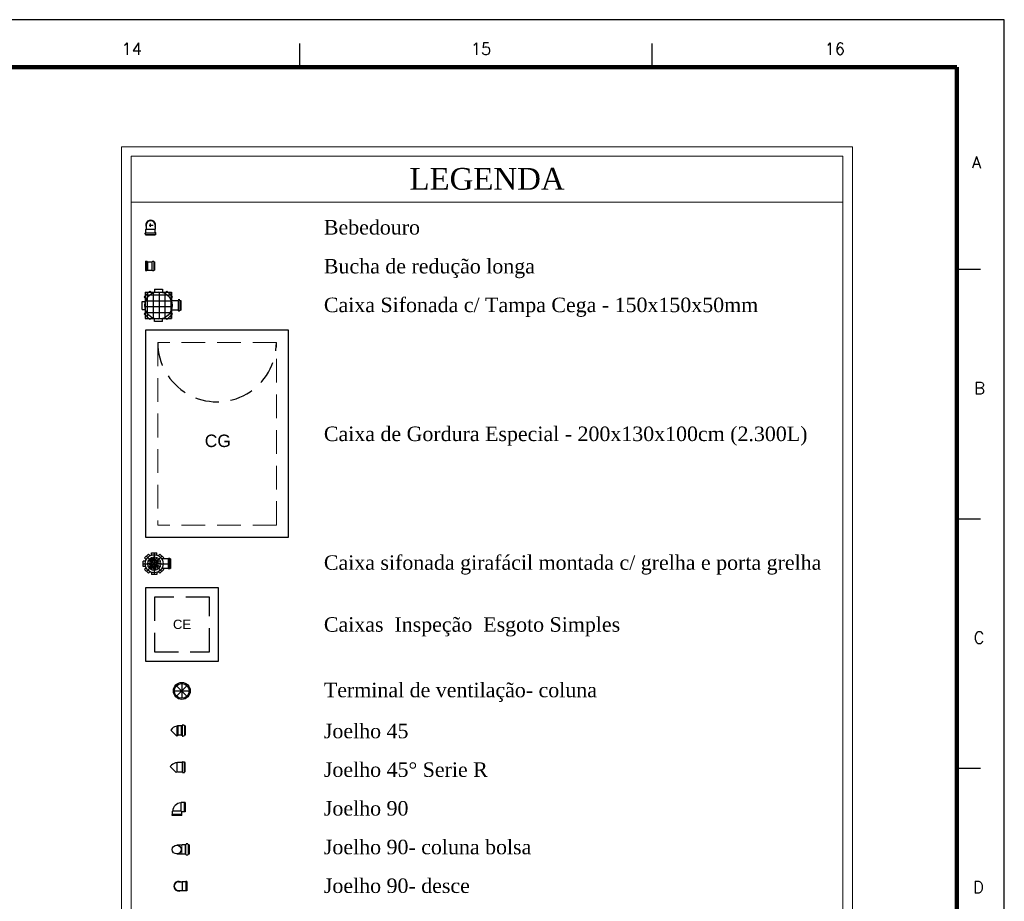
# Model space of a CAD drawing. Header units: millimetres. Extents: x 664 to 730045, y -4 to 80.
# Tile 78 of 78: x 762 to 783, y 62 to 80. Entities that reach past the tile are written whole.
import ezdxf

# ---------------------------------------------------------------- set-up
doc = ezdxf.new("R2010")
doc.units = ezdxf.units.MM
doc.header["$MEASUREMENT"] = 0
doc.linetypes.add('DASHDOT', pattern=[25.4, 12.7, -6.35, 0, -6.35])
doc.linetypes.add('Dashed', pattern=[0.75, 0.5, -0.25])
for name, color, linetype, lineweight in [('DI-Níveis', 7, 'Continuous', 20), ('DI-Textos', 7, 'Continuous', 20), ('DI-Títulos', 3, 'Continuous', 30), ('Nível 1', 7, 'Continuous', 5), ('Simbolos', 1, 'Continuous', 30), ('SIMBOLOS INT', 8, 'Continuous', 5), ('Simbolos_int', 1, 'Continuous', 30), ('TQ-Conexões', 1, 'Continuous', 30)]:
    doc.layers.add(name, color=color, linetype=linetype, lineweight=lineweight)
doc.layers.add('Margem', color=4, linetype='Continuous')
doc.styles.add('Arial', font='arial.ttf')
doc.styles.add('ROMANS', font='ROMANS')
doc.styles.add('TimesNewRoman', font='times.ttf')

msp = doc.modelspace()

# ---------------------------------------------------------------- hatches: boundary and pattern name
at = {"linetype": 'Continuous'}
h = msp.add_hatch(dxfattribs=at)
h.set_pattern_fill('NET', color=256, style=0)
h.paths.add_polyline_path([(764.9524, 74.6781), (765.5079, 74.6781), (765.5079, 74.1226), (764.9524, 74.1226)])

# ---------------------------------------------------------------- linework, layer by layer
for p, q in [((764.9524, 74.6781), (764.9524, 74.1226)), ((764.9524, 74.6781), (765.5079, 74.6781)), ((765.5079, 74.6781), (765.5079, 74.1226)), ((764.9524, 74.1226), (765.5079, 74.1226))]:
    msp.add_line(p, q)
at = {"color": 1, "linetype": 'Continuous'}
for p, q in [((765.7234, 66.4339), (765.7234, 66.1241)), ((765.5685, 66.279), (765.8783, 66.279)), ((765.8321, 66.3877), (765.6146, 66.1702)), ((765.6146, 66.3877), (765.8321, 66.1702))]:
    msp.add_line(p, q, dxfattribs=at)
at = {"color": 1}
for radius in [0.178, 0.156]:
    msp.add_circle((765.7234, 66.279), radius, dxfattribs=at)
at = {"layer": 'DI-Níveis', "linetype": 'Continuous'}
for p, q in [((764.4538, 77.7434), (764.4538, 43.5103)), ((764.4538, 77.7434), (779.8538, 77.7434)), ((779.8538, 77.7434), (779.8538, 43.5103)), ((764.6538, 77.5434), (779.6538, 77.5434)), ((764.6538, 77.5434), (764.6538, 43.7103)), ((779.6538, 77.5434), (779.6538, 43.7103)), ((764.6538, 76.5758), (779.6538, 76.5758))]:
    msp.add_line(p, q, dxfattribs=at)
at = {"layer": 'Margem', "color": 1}
for p, q in [((783.0538, 80.4197), (664.2538, 80.4197)), ((783.0538, -3.6803), (783.0538, 80.4197)), ((768.2038, 79.9197), (768.2038, 79.4197)), ((775.6288, 79.9197), (775.6288, 79.4197)), ((782.0538, 75.1635), (782.5538, 75.1635)), ((782.0538, 69.9072), (782.5538, 69.9072)), ((782.0538, 64.651), (782.5538, 64.651))]:
    msp.add_line(p, q, dxfattribs=at)
at = {"layer": 'Margem', "lineweight": 100}
for p, q in [((666.7538, 79.4197), (782.0538, 79.4197)), ((782.0538, 79.4197), (782.0538, -2.6803))]:
    msp.add_line(p, q, dxfattribs=at)
at = {"layer": 'Nível 1'}
for p, q in [((765.1182, 69.0097), (765.0824, 69.0889)), ((765.1201, 69.0097), (765.0899, 69.0908)), ((765.1314, 69.0134), (765.1145, 69.0983)), ((765.1333, 69.0134), (765.1239, 69.1002)), ((765.1428, 69.0134), (765.1465, 69.1002)), ((765.156, 69.0115), (765.1824, 69.0946)), ((765.1654, 69.0078), (765.205, 69.087)), ((765.0861, 68.9663), (764.9994, 68.9795)), ((765.0861, 68.9531), (764.9994, 68.9436)), ((765.088, 68.9436), (765.0031, 68.921)), ((765.088, 68.9757), (765.005, 69.0021)), ((765.0937, 68.9323), (765.0163, 68.8889)), ((765.0937, 68.987), (765.0201, 69.0342)), ((765.0975, 68.9229), (765.0314, 68.8681)), ((765.0994, 68.9946), (765.0352, 69.0531)), ((765.1012, 68.9983), (765.0409, 69.0587)), ((765.1088, 68.9134), (765.056, 68.8436)), ((765.1107, 69.004), (765.0597, 69.0757)), ((765.1126, 69.0059), (765.0673, 69.0814)), ((765.1163, 68.9097), (765.0767, 68.8323)), ((765.1295, 68.904), (765.1088, 68.8191)), ((765.1371, 68.904), (765.1333, 68.8172)), ((765.1522, 68.904), (765.1673, 68.8191)), ((765.1597, 68.9078), (765.1918, 68.8248)), ((765.1729, 68.9134), (765.222, 68.8417)), ((765.1767, 69.0002), (765.2333, 69.0681)), ((765.1805, 68.9191), (765.2409, 68.8568)), ((765.1824, 68.9946), (765.2503, 69.0493)), ((765.188, 68.9304), (765.2616, 68.8851)), ((765.1899, 68.9832), (765.2692, 69.021)), ((765.1918, 68.938), (765.2729, 68.9059)), ((765.1937, 68.9738), (765.2786, 68.9983)), ((765.1956, 68.9606), (765.2843, 68.9644)), ((765.1956, 68.9512), (765.2824, 68.9398))]:
    msp.add_line(p, q, dxfattribs=at)
for radius in [0.1426, 0.0552]:
    msp.add_circle((765.1409, 68.9587), radius, dxfattribs=at)
at = {"layer": 'Simbolos'}
for p, q in [((764.9655, 75.9972), (764.9723, 76.004)), ((764.9655, 75.9328), (764.9655, 75.9972)), ((764.9723, 76.0921), (764.9723, 76.048)), ((764.9723, 76.048), (764.9723, 76.004)), ((765.1587, 76.0921), (765.1587, 76.048)), ((765.1587, 76.048), (765.1587, 76.004)), ((765.1655, 75.9972), (765.1587, 76.004)), ((765.1655, 75.9328), (765.1655, 75.9972)), ((764.952, 75.9023), (764.952, 75.9226)), ((764.9553, 75.9294), (764.9621, 75.9294)), ((764.9553, 75.8989), (764.9621, 75.8955)), ((764.9655, 75.8785), (764.9655, 75.8921)), ((765.1655, 75.8785), (764.9655, 75.8785)), ((765.1655, 75.8785), (765.1655, 75.8921)), ((765.1757, 75.9294), (765.1689, 75.9294)), ((765.1757, 75.8989), (765.1689, 75.8955)), ((765.1791, 75.9023), (765.1791, 75.9226)), ((764.9593, 75.3328), (764.9858, 75.3328)), ((764.9593, 75.3328), (764.9593, 75.1328)), ((764.9858, 75.3328), (764.9858, 75.1328)), ((764.9858, 75.3328), (764.9975, 75.321)), ((764.9975, 75.321), (765.0975, 75.321)), ((764.9975, 75.321), (764.9975, 75.1445)), ((765.1005, 75.1445), (765.1005, 75.321)), ((765.1064, 75.3298), (765.1328, 75.3298)), ((765.1387, 75.3269), (765.1387, 75.3239)), ((765.1387, 75.1445), (765.1387, 75.321)), ((765.1417, 75.321), (765.1505, 75.321)), ((765.1505, 75.321), (765.1505, 75.1445)), ((764.9593, 75.1328), (764.9858, 75.1328)), ((764.9858, 75.1328), (764.9975, 75.1445)), ((764.9975, 75.1445), (765.0975, 75.1445)), ((765.1064, 75.1357), (765.1328, 75.1357)), ((765.1387, 75.1386), (765.1387, 75.1416)), ((765.1417, 75.1445), (765.1505, 75.1445)), ((764.9329, 74.5809), (765.0496, 74.6976)), ((765.0496, 74.6976), (765.0941, 74.6531)), ((765.1468, 74.7392), (765.3135, 74.7392)), ((765.1468, 74.7392), (765.1468, 74.6754)), ((765.3135, 74.7392), (765.3135, 74.6754)), ((765.4107, 74.6976), (765.3663, 74.6531)), ((765.4107, 74.6976), (765.5274, 74.5809)), ((764.8913, 74.317), (764.8913, 74.4837)), ((764.8913, 74.4837), (764.9552, 74.4837)), ((764.9329, 74.5809), (764.9774, 74.5365)), ((765.5274, 74.5809), (765.4829, 74.5365)), ((765.6441, 74.5004), (765.4996, 74.5004)), ((765.6468, 74.5059), (765.6468, 74.5142)), ((765.6774, 74.517), (765.6524, 74.517)), ((765.6829, 74.5004), (765.6802, 74.5142)), ((765.7107, 74.5004), (765.6829, 74.5004)), ((765.7107, 74.3004), (765.7107, 74.5004)), ((764.8913, 74.317), (764.9552, 74.317)), ((765.6441, 74.3004), (765.4996, 74.3004)), ((765.6468, 74.2948), (765.6468, 74.2865)), ((765.6774, 74.2837), (765.6524, 74.2837)), ((765.6829, 74.3004), (765.6802, 74.2865)), ((765.7107, 74.3004), (765.6829, 74.3004)), ((764.9329, 74.2198), (764.9774, 74.2642)), ((765.0496, 74.1031), (764.9329, 74.2198)), ((765.0496, 74.1031), (765.0941, 74.1476)), ((765.1468, 74.0615), (765.1468, 74.1254)), ((765.3135, 74.0615), (765.3135, 74.1254)), ((765.4107, 74.1031), (765.3663, 74.1476)), ((765.5274, 74.2198), (765.4107, 74.1031)), ((765.5274, 74.2198), (765.4829, 74.2642)), ((765.3135, 74.0615), (765.1468, 74.0615)), ((764.939, 69.0814), (765.0182, 69.1606)), ((764.939, 69.0814), (765.0182, 69.1606)), ((765.0503, 69.1285), (765.0182, 69.1606)), ((765.0503, 69.1285), (765.0182, 69.1606)), ((765.0843, 69.1889), (765.1975, 69.1889)), ((765.0843, 69.1436), (765.0843, 69.1889)), ((765.1975, 69.1436), (765.1975, 69.1889)), ((765.2314, 69.1285), (765.2635, 69.1606)), ((765.2635, 69.1606), (765.3428, 69.0814)), ((764.956, 69.0153), (764.9107, 69.0153)), ((764.956, 69.0153), (764.9107, 69.0153)), ((764.9107, 68.9021), (764.9107, 69.0153)), ((764.9107, 68.9021), (764.9107, 69.0153)), ((764.956, 68.9021), (764.9107, 68.9021)), ((764.956, 68.9021), (764.9107, 68.9021)), ((764.9711, 69.0493), (764.939, 69.0814)), ((764.9711, 69.0493), (764.939, 69.0814)), ((765.439, 69.0587), (765.3031, 69.0587)), ((765.322, 69.0587), (765.3428, 69.0814)), ((765.4428, 69.0681), (765.4409, 69.0625)), ((765.4692, 69.07), (765.4446, 69.07)), ((765.4711, 69.0681), (765.4711, 69.0625)), ((765.4861, 69.0587), (765.4748, 69.0587)), ((765.4861, 69.0587), (765.4861, 68.8587)), ((764.9711, 68.8681), (764.939, 68.8361)), ((764.9711, 68.8681), (764.939, 68.8361)), ((765.0182, 68.7568), (764.939, 68.8361)), ((765.0182, 68.7568), (764.939, 68.8361)), ((765.0503, 68.7889), (765.0182, 68.7568)), ((765.0503, 68.7889), (765.0182, 68.7568)), ((765.0843, 68.7738), (765.0843, 68.7285)), ((765.0843, 68.7738), (765.0843, 68.7285)), ((765.1975, 68.7285), (765.0843, 68.7285)), ((765.1975, 68.7285), (765.0843, 68.7285)), ((765.1975, 68.7738), (765.1975, 68.7285)), ((765.1975, 68.7738), (765.1975, 68.7285)), ((765.2314, 68.7889), (765.2635, 68.7568)), ((765.3428, 68.8361), (765.2635, 68.7568)), ((765.439, 68.8587), (765.3031, 68.8587)), ((765.322, 68.8587), (765.3428, 68.8361)), ((765.4428, 68.8493), (765.4409, 68.8549)), ((765.4692, 68.8474), (765.4446, 68.8474)), ((765.4711, 68.8493), (765.4711, 68.8549)), ((765.4861, 68.8587), (765.4748, 68.8587)), ((765.7704, 65.5599), (765.737, 65.5599)), ((765.5204, 65.4877), (765.4898, 65.4543)), ((765.6204, 65.5377), (765.6231, 65.5432)), ((765.6315, 65.5432), (765.6231, 65.5432)), ((765.6343, 65.5377), (765.6315, 65.5432)), ((765.6426, 65.5377), (765.6343, 65.5377)), ((765.6481, 65.5432), (765.6426, 65.5377)), ((765.712, 65.5432), (765.6481, 65.5432)), ((765.7287, 65.5432), (765.712, 65.5432)), ((765.7343, 65.5571), (765.7343, 65.5488)), ((765.7731, 65.5571), (765.7759, 65.546)), ((765.7954, 65.5432), (765.7815, 65.5432)), ((765.7954, 65.5432), (765.7954, 65.3432)), ((765.6426, 65.3432), (765.6204, 65.3238)), ((765.712, 65.3432), (765.6481, 65.3432)), ((765.7287, 65.3432), (765.712, 65.3432)), ((765.7343, 65.3293), (765.7343, 65.3377)), ((765.7704, 65.3266), (765.737, 65.3266)), ((765.7731, 65.3293), (765.7759, 65.3404)), ((765.7954, 65.3432), (765.7815, 65.3432)), ((765.6301, 64.7726), (765.6235, 64.7659)), ((765.7335, 64.7726), (765.6301, 64.7726)), ((765.7435, 64.7826), (765.7768, 64.7826)), ((765.7801, 64.7759), (765.7801, 64.7792)), ((765.7935, 64.7726), (765.7868, 64.7726)), ((765.7935, 64.5726), (765.7935, 64.7726)), ((765.4801, 64.6859), (765.5068, 64.7159)), ((765.6035, 64.5626), (765.6235, 64.5792)), ((765.6235, 64.5792), (765.6301, 64.5726)), ((765.6301, 64.5726), (765.7335, 64.5726)), ((765.7435, 64.5626), (765.7768, 64.5626)), ((765.7801, 64.5692), (765.7801, 64.5659)), ((765.7935, 64.5726), (765.7868, 64.5726)), ((765.7078, 63.9287), (765.7025, 63.9182)), ((765.7762, 63.9287), (765.7078, 63.9287)), ((765.7973, 63.9287), (765.7762, 63.9287)), ((765.7973, 63.9287), (765.7973, 63.7287)), ((765.5288, 63.7445), (765.5341, 63.7497)), ((765.5288, 63.6761), (765.5288, 63.7445)), ((765.7762, 63.7287), (765.7236, 63.7287)), ((765.7236, 63.6761), (765.7236, 63.7287)), ((765.7973, 63.7287), (765.7762, 63.7287)), ((765.5236, 63.655), (765.5236, 63.6761)), ((765.5236, 63.6761), (765.5288, 63.6761)), ((765.7236, 63.655), (765.5236, 63.655)), ((765.7236, 63.655), (765.7236, 63.6761)), ((765.7225, 63.032), (765.6169, 63.032)), ((765.728, 63.0376), (765.7225, 63.032)), ((765.7919, 63.0376), (765.728, 63.0376)), ((765.8086, 63.0376), (765.7919, 63.0376)), ((765.8141, 63.0515), (765.8141, 63.0431)), ((765.8502, 63.0543), (765.8169, 63.0543)), ((765.853, 63.0515), (765.8558, 63.0404)), ((765.8752, 63.0376), (765.8613, 63.0376)), ((765.8752, 63.0376), (765.8752, 62.8376)), ((765.7225, 62.8431), (765.6169, 62.8431)), ((765.728, 62.8376), (765.7225, 62.8431)), ((765.7919, 62.8376), (765.728, 62.8376)), ((765.8086, 62.8376), (765.7919, 62.8376)), ((765.8141, 62.8237), (765.8141, 62.832)), ((765.8502, 62.8209), (765.8169, 62.8209)), ((765.853, 62.8237), (765.8558, 62.8348)), ((765.8752, 62.8376), (765.8613, 62.8376)), ((765.6544, 62.2534), (765.6965, 62.2534)), ((765.6965, 62.2534), (765.7334, 62.2534)), ((765.7386, 62.2586), (765.7334, 62.2534)), ((765.8071, 62.2586), (765.7386, 62.2586)), ((765.8281, 62.2639), (765.8071, 62.2639)), ((765.8071, 62.2639), (765.8071, 62.2586)), ((765.8281, 62.2639), (765.8281, 62.0639)), ((765.6544, 62.0744), (765.6965, 62.0744)), ((765.6965, 62.0744), (765.7334, 62.0744)), ((765.7386, 62.0639), (765.7334, 62.0744)), ((765.8071, 62.0639), (765.7386, 62.0639)), ((765.8281, 62.0639), (765.8071, 62.0639))]:
    msp.add_line(p, q, dxfattribs=at)
at = {"layer": 'Simbolos', "linetype": 'Continuous'}
for p, q in [((767.9745, 73.8767), (764.9593, 73.8767)), ((764.9593, 73.8767), (764.9593, 69.517)), ((767.9745, 69.517), (767.9745, 73.8767)), ((764.9593, 69.517), (767.9745, 69.517))]:
    msp.add_line(p, q, dxfattribs=at)
msp.add_lwpolyline([(764.9593, 66.9083), (766.4986, 66.9083), (766.4986, 68.4476), (764.9593, 68.4476), (764.9593, 66.9083)], close=True, dxfattribs=at)
at = {"layer": 'Simbolos'}
for centre, radius in [((765.2302, 74.4004), 0.2878), ((765.1409, 68.9587), 0.1899), ((765.6169, 62.9376), 0.0939)]:
    msp.add_circle(centre, radius, dxfattribs=at)
for centre, radius, start, end in [((765.0672, 76.0921), 0.093, 0, 180), ((764.9621, 75.9328), 0.00452, 275, 0), ((765.1689, 75.9328), 0.00452, 180, 265), ((764.9553, 75.9226), 0.00452, 95, 180), ((764.9553, 75.9023), 0.00452, 180, 255), ((764.9621, 75.8921), 0.00452, 0, 75), ((765.1689, 75.8921), 0.00452, 105, 180), ((765.1757, 75.9226), 0.00452, 0, 85), ((765.1757, 75.9023), 0.00452, 285, 0), ((765.0975, 75.3269), 0.00392, 270, 355), ((765.1064, 75.3269), 0.00392, 90, 175), ((765.1328, 75.3269), 0.00392, 15, 90), ((765.1417, 75.3269), 0.00392, 195, 270), ((765.0975, 75.1386), 0.00392, 5, 90), ((765.1064, 75.1386), 0.00392, 185, 270), ((765.1328, 75.1386), 0.00392, 270, 345), ((765.1417, 75.1386), 0.00392, 90, 165), ((765.6441, 74.5059), 0.0037, 270, 355), ((765.6524, 74.5142), 0.0037, 90, 175), ((765.6774, 74.5142), 0.0037, 15, 90), ((765.6857, 74.5059), 0.0037, 195, 270), ((765.6441, 74.2948), 0.0037, 5, 90), ((765.6524, 74.2865), 0.0037, 185, 270), ((765.6774, 74.2865), 0.0037, 270, 345), ((765.6857, 74.2948), 0.0037, 90, 165), ((765.0541, 69.1323), 0.00377, 225, 296.839), ((765.0805, 69.1436), 0.00377, 288.161, 0), ((765.2012, 69.1436), 0.00377, 180, 251.839), ((764.956, 69.0191), 0.00377, 270, 341.839), ((764.956, 68.8983), 0.00377, 18.161, 90), ((764.9673, 69.0455), 0.00377, 333.161, 45), ((765.3031, 69.0625), 0.00377, 212.613, 270), ((765.439, 69.0625), 0.00252, 270, 355), ((765.4446, 69.0681), 0.00252, 90, 175), ((765.4692, 69.0681), 0.00252, 5, 90), ((765.4748, 69.0625), 0.00252, 185, 270), ((764.9673, 68.8719), 0.00377, 315, 26.839), ((765.0541, 68.7851), 0.00377, 63.161, 135), ((765.0805, 68.7738), 0.00377, 0, 71.839), ((765.2012, 68.7738), 0.00377, 108.161, 180), ((765.3031, 68.8549), 0.00377, 90, 147.387), ((765.439, 68.8549), 0.00252, 5, 90), ((765.4446, 68.8493), 0.00252, 185, 270), ((765.4692, 68.8493), 0.00252, 270, 355), ((765.4748, 68.8549), 0.00252, 90, 175), ((765.737, 65.5571), 0.0037, 90, 175), ((765.7704, 65.5571), 0.0037, 15, 90), ((765.6454, 65.3627), 0.1753, 97.6023, 134.556), ((765.7287, 65.5488), 0.0037, 270, 355), ((765.7815, 65.5488), 0.0037, 195, 270), ((765.6454, 65.3404), 0.0037, 45, 135), ((765.7287, 65.3377), 0.0037, 5, 90), ((765.737, 65.3293), 0.0037, 185, 270), ((765.7704, 65.3293), 0.0037, 270, 345), ((765.7815, 65.3377), 0.0037, 90, 165), ((765.6268, 64.5992), 0.1667, 91.534, 136.187), ((765.7335, 64.7792), 0.00444, 270, 355), ((765.7435, 64.7792), 0.00444, 90, 175), ((765.7768, 64.7792), 0.00444, 15, 90), ((765.7868, 64.7792), 0.00444, 195, 270), ((765.7335, 64.5659), 0.00444, 5, 90), ((765.7435, 64.5659), 0.00444, 185, 270), ((765.7768, 64.5659), 0.00444, 270, 345), ((765.7868, 64.5659), 0.00444, 90, 165), ((765.7078, 63.7445), 0.1743, 91.4733, 178.527), ((765.8086, 63.0431), 0.0037, 270, 355), ((765.8169, 63.0515), 0.0037, 90, 175), ((765.8502, 63.0515), 0.0037, 15, 90), ((765.8613, 63.0431), 0.0037, 195, 270), ((765.8086, 62.832), 0.0037, 5, 90), ((765.8169, 62.8237), 0.0037, 185, 270), ((765.8502, 62.8237), 0.0037, 270, 345), ((765.8613, 62.832), 0.0037, 90, 165), ((765.6544, 62.1639), 0.1009, 64.6232, 295.377)]:
    msp.add_arc(centre, radius, start, end, dxfattribs=at)
at = {"layer": 'SIMBOLOS INT', "linetype": 'Dashed'}
for p, q in [((767.7177, 73.62), (765.2161, 73.62)), ((765.2161, 73.62), (765.2161, 69.7738)), ((767.7177, 69.7738), (767.7177, 73.62)), ((767.7177, 69.7738), (765.2161, 69.7738))]:
    msp.add_line(p, q, dxfattribs=at)
at = {"layer": 'SIMBOLOS INT'}
for p, q in [((765.7225, 62.8431), (765.7225, 63.032)), ((765.7919, 62.8376), (765.7919, 63.0376)), ((765.8113, 63.0376), (765.8113, 62.8376)), ((765.8586, 63.0376), (765.8586, 62.8376))]:
    msp.add_line(p, q, dxfattribs=at)
at = {"layer": 'Simbolos_int'}
for p, q in [((764.9723, 76.004), (765.1587, 76.004)), ((765.0367, 76.0921), (765.1214, 76.0921)), ((765.0672, 76.0582), (765.0672, 76.1294)), ((764.9655, 75.9294), (765.1655, 75.9294)), ((764.9655, 75.8955), (765.1655, 75.8955)), ((765.6468, 74.5004), (765.6468, 74.3004)), ((765.6829, 74.5004), (765.6829, 74.3004)), ((765.4409, 68.8587), (765.4409, 69.0587)), ((765.4711, 68.8587), (765.4711, 69.0587)), ((765.6204, 65.3238), (765.4898, 65.4543)), ((765.6204, 65.5377), (765.6204, 65.3238)), ((765.6343, 65.5377), (765.6343, 65.3349)), ((765.6426, 65.5377), (765.6426, 65.3432)), ((765.712, 65.5432), (765.712, 65.3432)), ((765.7343, 65.5432), (765.7343, 65.3432)), ((765.7787, 65.5432), (765.7787, 65.3432)), ((765.6235, 64.5792), (765.6235, 64.7659)), ((765.7401, 64.5726), (765.7401, 64.7726)), ((765.7835, 64.5726), (765.7835, 64.7726)), ((765.4801, 64.6859), (765.6035, 64.5626)), ((765.7025, 63.9182), (765.7025, 63.7497)), ((765.7762, 63.9287), (765.7762, 63.7287)), ((765.5341, 63.7497), (765.7025, 63.7497)), ((765.7025, 63.7497), (765.7078, 63.7445)), ((765.7078, 63.7445), (765.7236, 63.7287)), ((765.7236, 63.6761), (765.5288, 63.6761)), ((765.7334, 62.2534), (765.7334, 62.0744)), ((765.8071, 62.2586), (765.8071, 62.0639))]:
    msp.add_line(p, q, dxfattribs=at)
at = {"layer": 'Simbolos_int', "linetype": 'DASHDOT', "ltscale": 0.05}
for p, q in [((765.3031, 69.121), (764.9786, 68.7965)), ((764.9786, 69.121), (765.3031, 68.7965)), ((765.1409, 69.1889), (765.1409, 68.7285)), ((764.9107, 68.9587), (765.4861, 68.9587))]:
    msp.add_line(p, q, dxfattribs=at)
at = {"layer": 'Simbolos_int', "linetype": 'Dashed'}
msp.add_lwpolyline([(765.1512, 67.1002), (766.3053, 67.1002), (766.3053, 68.2543), (765.1512, 68.2543), (765.1512, 67.1002)], close=True, dxfattribs=at)
at = {"layer": 'Simbolos_int'}
for centre, radius, start, end in [((765.0672, 76.0921), 0.1031, 334.623, 205.377), ((765.6544, 62.1639), 0.0911, 90, 270)]:
    msp.add_arc(centre, radius, start, end, dxfattribs=at)
at = {"layer": 'TQ-Conexões', "linetype": 'Dashed'}
msp.add_arc((766.4669, 73.62), 1.2503, 180, 0.00001, dxfattribs=at)

# ---------------------------------------------------------------- texts
at = {"layer": 'DI-Textos', "attachment_point": 7, "line_spacing_factor": 0.798, "style": 'TimesNewRoman'}
for s, insert, char_height, width in [('Bebedouro', (768.7172, 75.889), 0.30555, 3.546762), ('Bucha de redução longa', (768.7172, 74.973), 0.305554, 7.781644), ('Caixa Sifonada c/ Tampa Cega - 150x150x50mm', (768.7172, 74.1579), 0.305554, 16.019412), ('Caixa de Gordura Especial - 200x130x100cm (2.300L)', (768.7172, 71.4428), 0.305554, 17.828182), ('Caixa sifonada girafácil montada c/ grelha e porta grelha', (768.7172, 68.7292), 0.305554, 18.335424), ('Caixas  Inspeção  Esgoto Simples', (768.7172, 67.4251), 0.305554, 10.919467), ('Terminal de ventilação- coluna', (768.7172, 66.0458), 0.305554, 10.062267), ('Joelho 45', (768.7172, 65.2769), 0.30555, 3.122095), ('Joelho 45%%d Serie R', (768.7172, 64.4632), 0.305554, 5.968942), ('Joelho 90', (768.7172, 63.6481), 0.30555, 3.122095), ('Joelho 90- coluna bolsa', (768.7172, 62.833), 0.305554, 7.651884), ('Joelho 90- desce', (768.7172, 62.0179), 0.305554, 5.383057)]:
    msp.add_mtext(s, dxfattribs=dict(at, insert=insert, char_height=char_height, width=width))
at = {"layer": 'DI-Títulos', "insert": (772.1548, 76.8309), "char_height": 0.45833, "width": 6.00371, "attachment_point": 8, "line_spacing_factor": 0.798, "style": 'TimesNewRoman'}
msp.add_mtext('LEGENDA', dxfattribs=at)
at = {"layer": 'Margem', "color": 1, "char_height": 0.25, "attachment_point": 8, "line_spacing_factor": 0.798, "style": 'ROMANS'}
for s, insert, width in [('14', (764.6691, 79.6828), 1.479069), ('15', (772.0279, 79.6828), 1.479069), ('16', (779.4825, 79.6828), 1.479069), ('A', (782.4694, 77.2893), 0.888739), ('B', (782.5335, 72.5331), 0.888739), ('C', (782.522, 67.2768), 0.960097), ('D', (782.5099, 62.0206), 0.960097)]:
    msp.add_mtext(s, dxfattribs=dict(at, insert=insert, width=width))
at = {"layer": 'Simbolos', "attachment_point": 7, "line_spacing_factor": 0.798, "style": 'Arial'}
for s, insert, char_height, width in [('CG', (766.2068, 71.4126), 0.26258, 1.016554), ('CE', (765.5374, 67.5808), 0.19647, 0.70778)]:
    msp.add_mtext(s, dxfattribs=dict(at, insert=insert, char_height=char_height, width=width))

doc.saveas('drawing.dxf')
